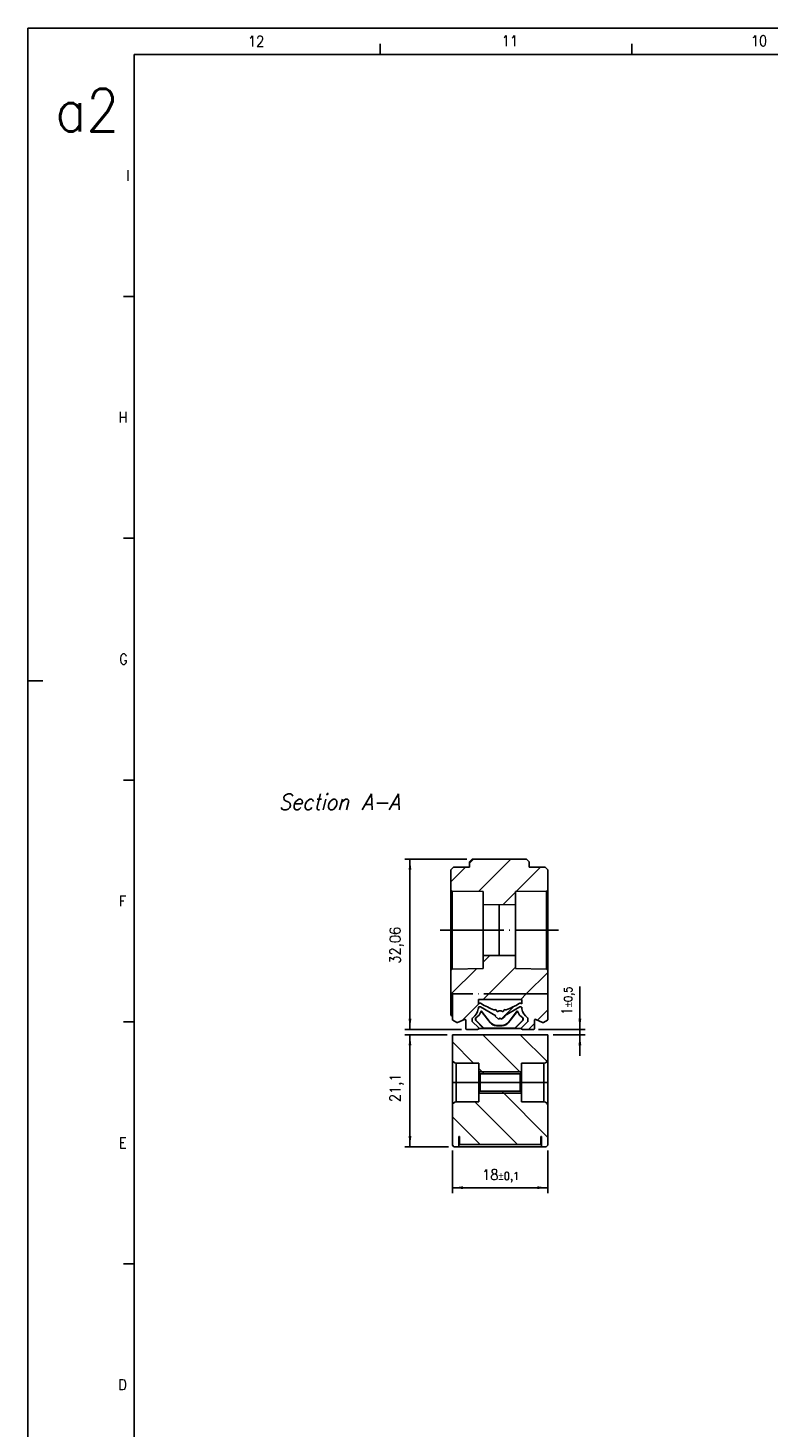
# Model space of a CAD drawing. Header units: millimetres. Extents: x -500 to 476, y -131 to 328.
# Tile 2 of 20: x -500 to -360, y 64 to 328. Entities that reach past the tile are written whole.
import ezdxf

# ---------------------------------------------------------------- set-up
doc = ezdxf.new("R2010")
doc.units = ezdxf.units.MM
doc.linetypes.add('DOT_CENTER', pattern=[14, 12, -1, 0, -1])
doc.layers.add('1', color=7, linetype='Continuous')
doc.styles.add('CONVERTER_11', font='txt.shx', dxfattribs={"width": 0.9, "oblique": 15})
doc.styles.add('CONVERTER_12', font='txt.shx', dxfattribs={"width": 0.9})
doc.dimstyles.new('ME10_DIM_10', dxfattribs={"dimtxt": 2, "dimasz": 2, "dimexe": 1, "dimexo": 1, "dimgap": 1, "dimtad": 1, "dimdsep": 46, "dimtxsty": 'CONVERTER_12', "dimsah": 1, "dimcen": 0.09, "dimclrd": 2, "dimclre": 2, "dimclrt": 2, "dimadec": 0, "dimazin": 0, "dimtol": 1, "dimtp": 0.1, "dimtm": 0.1, "dimtfac": 0.75, "dimtdec": 0, "dimtix": 1, "dimtmove": 0, "dimatfit": 3, "dimfxl": 1, "dimtolj": 1, "dimtzin": 0, "dimarcsym": 0})
doc.dimstyles.new('ME10_DIM_11', dxfattribs={"dimtxt": 2, "dimasz": 2, "dimexe": 1, "dimexo": 1, "dimgap": 1, "dimtad": 1, "dimdsep": 46, "dimtxsty": 'CONVERTER_12', "dimsah": 1, "dimcen": 0.09, "dimclrd": 2, "dimclre": 2, "dimclrt": 2, "dimadec": 0, "dimazin": 0, "dimtol": 1, "dimtp": 0.5, "dimtm": 0.5, "dimtfac": 0.75, "dimtdec": 0, "dimtix": 1, "dimtmove": 0, "dimatfit": 3, "dimfxl": 1, "dimtolj": 1, "dimtzin": 0, "dimarcsym": 0})
doc.dimstyles.new('ME10_DIM_12', dxfattribs={"dimtxt": 2, "dimasz": 2, "dimexe": 1, "dimexo": 1, "dimgap": 1, "dimtad": 1, "dimdsep": 46, "dimtxsty": 'CONVERTER_12', "dimsah": 1, "dimcen": 0.09, "dimclrd": 2, "dimclre": 2, "dimclrt": 2, "dimadec": 0, "dimazin": 0, "dimtfac": 1, "dimtdec": 4, "dimtix": 1, "dimtmove": 0, "dimatfit": 3, "dimfxl": 1, "dimtolj": 1, "dimtzin": 0, "dimarcsym": 0})
doc.dimstyles.new('ME10_DIM_13', dxfattribs={"dimtxt": 2, "dimasz": 2, "dimexe": 1, "dimexo": 1, "dimgap": 1, "dimtad": 1, "dimdsep": 46, "dimtxsty": 'CONVERTER_12', "dimsah": 1, "dimcen": 0.09, "dimclrd": 2, "dimclre": 2, "dimclrt": 2, "dimadec": 0, "dimazin": 0, "dimtfac": 1, "dimtdec": 4, "dimtix": 1, "dimtmove": 0, "dimatfit": 3, "dimfxl": 1, "dimtolj": 1, "dimtzin": 0, "dimarcsym": 0})
pattern_1 = [(-45, (0, 0), (3.535534, 3.535534), [])]
pattern_2 = [(45, (0, 0), (-3.535534, 3.535534), [])]

# ---------------------------------------------------------------- blocks, each defined once
blk = doc.blocks.new('CABEZA_ROSCADA_REGLA_S__1', base_point=(-419.65, 117.05))
at = {"linetype": 'Continuous'}
h = blk.add_hatch(dxfattribs=at)
h.set_pattern_fill('_USER', color=3, scale=5, angle=-45, pattern_type=0)
h.set_pattern_definition(pattern_1)
edge = h.paths.add_edge_path()
edge.add_line((-406.9, 130.8), (-406.65, 131.05))
edge.add_line((-406.65, 131.05), (-406.65, 132.8))
edge.add_line((-406.65, 132.8), (-402.4, 132.8))
edge.add_arc((-402.4, 133.55), 0.75, 270, 360)
edge.add_line((-401.65, 133.55), (-401.65, 138.15))
edge.add_line((-401.65, 138.15), (-419.65, 138.15))
edge.add_line((-419.65, 138.15), (-419.65, 133.55))
edge.add_arc((-418.9, 133.55), 0.75, 180, 270)
edge.add_line((-418.9, 132.8), (-414.65, 132.8))
edge.add_line((-414.65, 132.8), (-414.65, 131.05))
edge.add_line((-414.65, 131.05), (-414.4, 130.8))
edge.add_line((-414.4, 130.8), (-406.9, 130.8))
h = blk.add_hatch(dxfattribs=at)
h.set_pattern_fill('_USER', color=3, scale=5, angle=-45, pattern_type=0)
h.set_pattern_definition(pattern_1)
edge = h.paths.add_edge_path()
edge.add_line((-414.65, 127.25), (-414.65, 125.5))
edge.add_line((-414.65, 125.5), (-418.9, 125.5))
edge.add_arc((-418.9, 124.75), 0.75, 90, 180)
edge.add_line((-419.65, 124.75), (-419.65, 117.35))
edge.add_line((-419.65, 117.35), (-419.35, 117.05))
edge.add_line((-419.35, 117.05), (-418.45, 117.05))
edge.add_line((-418.45, 117.05), (-418.45, 118.95))
edge.add_line((-418.45, 118.95), (-418.3, 118.95))
edge.add_line((-418.3, 118.95), (-418.3, 117.45))
edge.add_line((-418.3, 117.45), (-403, 117.45))
edge.add_line((-403, 117.45), (-403, 118.95))
edge.add_line((-403, 118.95), (-402.85, 118.95))
edge.add_line((-402.85, 118.95), (-402.85, 117.05))
edge.add_line((-402.85, 117.05), (-401.95, 117.05))
edge.add_line((-401.95, 117.05), (-401.65, 117.35))
edge.add_line((-401.65, 117.35), (-401.65, 124.75))
edge.add_arc((-402.4, 124.75), 0.75, 0, 90)
edge.add_line((-402.4, 125.5), (-406.65, 125.5))
edge.add_line((-406.65, 125.5), (-406.65, 127.25))
edge.add_line((-406.65, 127.25), (-406.9, 127.5))
edge.add_line((-406.9, 127.5), (-414.4, 127.5))
edge.add_line((-414.4, 127.5), (-414.65, 127.25))
at = {"color": 7, "linetype": 'Continuous'}
for p, q in [((-419.65, 133.55), (-419.65, 138.15)), ((-401.65, 138.15), (-419.65, 138.15)), ((-401.65, 138.15), (-401.65, 133.55)), ((-419.65, 129.15), (-419.65, 133.55)), ((-414.65, 132.8), (-418.9, 132.8)), ((-414.65, 132.8), (-414.65, 131.05)), ((-406.65, 132.8), (-406.65, 131.05)), ((-402.4, 132.8), (-406.65, 132.8)), ((-401.65, 133.55), (-401.65, 129.15)), ((-414.4, 130.8), (-414.65, 131.05)), ((-414.65, 129.15), (-414.65, 131.05)), ((-414.4, 130.8), (-406.9, 130.8)), ((-414.4, 127.5), (-414.4, 130.8)), ((-406.9, 130.8), (-406.65, 131.05)), ((-406.9, 127.5), (-406.9, 130.8)), ((-406.65, 129.15), (-406.65, 131.05)), ((-419.65, 129.15), (-418.9, 129.15)), ((-419.65, 124.75), (-419.65, 129.15)), ((-418.9, 129.15), (-414.65, 129.15)), ((-414.65, 127.25), (-414.65, 129.15)), ((-414.4, 127.5), (-414.65, 127.25)), ((-414.65, 127.25), (-414.65, 125.5)), ((-414.4, 127.5), (-406.9, 127.5)), ((-406.9, 127.5), (-406.65, 127.25)), ((-406.65, 127.25), (-406.65, 129.15)), ((-402.4, 129.15), (-406.65, 129.15)), ((-406.65, 127.25), (-406.65, 125.5)), ((-401.65, 129.15), (-402.4, 129.15)), ((-401.65, 129.15), (-401.65, 124.75)), ((-419.65, 117.35), (-419.65, 124.75)), ((-418.9, 125.5), (-414.65, 125.5)), ((-406.65, 125.5), (-402.4, 125.5)), ((-401.65, 124.75), (-401.65, 117.35)), ((-418.45, 117.05), (-418.45, 118.95)), ((-418.45, 118.95), (-418.3, 118.95)), ((-418.3, 117.45), (-418.3, 118.95)), ((-403, 118.95), (-403, 117.45)), ((-403, 118.95), (-402.85, 118.95)), ((-402.85, 118.95), (-402.85, 117.05)), ((-419.65, 117.35), (-419.35, 117.05)), ((-418.45, 117.05), (-419.35, 117.05)), ((-402.85, 117.05), (-418.45, 117.05)), ((-418.3, 117.45), (-403, 117.45)), ((-401.95, 117.05), (-402.85, 117.05)), ((-401.95, 117.05), (-401.65, 117.35))]:
    blk.add_line(p, q, dxfattribs=at)
at = {"color": 3, "linetype": 'Continuous'}
for p, q in [((-418.9, 129.15), (-418.9, 132.8)), ((-402.4, 132.8), (-402.4, 129.15)), ((-418.9, 125.5), (-418.9, 129.15)), ((-402.4, 129.15), (-402.4, 125.5))]:
    blk.add_line(p, q, dxfattribs=at)
at = {"color": 7, "linetype": 'Continuous'}
for centre, start, end in [((-418.9, 133.55), 180, 270), ((-402.4, 133.55), 270, 0), ((-418.9, 124.75), 90, 180), ((-402.4, 124.75), 0, 90)]:
    blk.add_arc(centre, 0.75, start, end, dxfattribs=at)
at = {"layer": '1', "color": 30, "linetype": 'Continuous'}
for p, q in [((-406.65, 131.15), (-414.65, 131.15)), ((-406.65, 127.15), (-414.65, 127.15))]:
    blk.add_line(p, q, dxfattribs=at)
at = {"layer": '1', "color": 2, "linetype": 'DOT_CENTER'}
blk.add_line((-416.65, 129.15), (-404.65, 129.15), dxfattribs=at)
blk = doc.blocks.new('REGLA_S-70__2', base_point=(-419.95, 139.15))
at = {"linetype": 'Continuous'}
h = blk.add_hatch(dxfattribs=at)
h.set_pattern_fill('_USER', color=3, scale=5, angle=45, pattern_type=0)
h.set_pattern_definition(pattern_2)
edge = h.paths.add_edge_path()
edge.add_line((-405.69, 171.21), (-415.91, 171.21))
edge.add_spline(control_points=[(-415.91, 171.21), (-415.95, 171.17), (-416.04, 171.09), (-416.16, 170.96), (-416.29, 170.84), (-416.37, 170.75), (-416.41, 170.71)], knot_values=[0, 0, 0, 0, 0.176804, 0.353607, 0.530411, 0.707214, 0.707214, 0.707214, 0.707214], degree=3, periodic=0)
edge.add_line((-416.41, 170.71), (-416.41, 169.71))
edge.add_line((-416.41, 169.71), (-419.45, 169.71))
edge.add_line((-419.45, 169.71), (-419.95, 169.21))
edge.add_line((-419.95, 169.21), (-419.95, 165.46))
edge.add_line((-419.95, 165.46), (-419.7, 165.2))
edge.add_line((-419.7, 165.2), (-413.85, 165.1))
edge.add_line((-413.85, 165.1), (-413.85, 162.65))
edge.add_line((-413.85, 162.65), (-410.8, 162.6))
edge.add_line((-410.8, 162.6), (-407.75, 162.65))
edge.add_line((-407.75, 162.65), (-407.75, 165.1))
edge.add_line((-407.75, 165.1), (-401.9, 165.2))
edge.add_line((-401.9, 165.2), (-401.65, 165.46))
edge.add_line((-401.65, 165.46), (-401.65, 169.21))
edge.add_line((-401.65, 169.21), (-402.15, 169.71))
edge.add_line((-402.15, 169.71), (-405.19, 169.71))
edge.add_line((-405.19, 169.71), (-405.19, 170.71))
edge.add_spline(control_points=[(-405.19, 170.71), (-405.23, 170.75), (-405.31, 170.84), (-405.44, 170.96), (-405.56, 171.09), (-405.65, 171.17), (-405.69, 171.21)], knot_values=[0, 0, 0, 0, 0.176804, 0.353607, 0.530411, 0.707214, 0.707214, 0.707214, 0.707214], degree=3, periodic=0)
h = blk.add_hatch(dxfattribs=at)
h.set_pattern_fill('_USER', color=3, scale=5, angle=45, pattern_type=0)
h.set_pattern_definition(pattern_2)
h.paths.add_polyline_path([(-401.65, 145.83), (-401.7, 145.83), (-419.65, 145.83), (-419.95, 145.83), (-419.95, 150.24), (-419.7, 150.5), (-413.85, 150.6), (-413.85, 153.05), (-410.8, 153.1), (-407.75, 153.05), (-407.75, 150.6), (-401.9, 150.5), (-401.65, 150.24)])
h = blk.add_hatch(dxfattribs=at)
h.set_pattern_fill('_USER', color=3, scale=5, angle=45, pattern_type=0)
h.set_pattern_definition(pattern_2)
edge = h.paths.add_edge_path()
edge.add_arc((-414.45, 143.2), 0.213, 60, 115.0938)
edge.add_arc((-414.84, 144.03), 0.709, 276.9104, 295.0938, ccw=False)
edge.add_line((-414.75, 143.33), (-414.75, 143.04))
edge.add_arc((-414.95, 143.04), 0.2, 349.3965, 360, ccw=False)
edge.add_arc((-417.31, 143.48), 2.6, 305.136, 349.3965, ccw=False)
edge.add_arc((-415.7, 141.19), 0.2, 125.136, 180)
edge.add_line((-415.9, 141.19), (-415.9, 140.73))
edge.add_arc((-415.7, 140.73), 0.2, 180, 225)
edge.add_line((-415.84, 140.59), (-414.74, 139.49))
edge.add_arc((-414.88, 139.35), 0.2, 0, 45, ccw=False)
edge.add_arc((-414.88, 139.35), 0.2, 270, 360, ccw=False)
edge.add_line((-414.88, 139.15), (-416.91, 139.15))
edge.add_arc((-416.91, 139.35), 0.2, 180, 270, ccw=False)
edge.add_line((-417.11, 139.35), (-417.11, 140.85))
edge.add_arc((-417.31, 140.85), 0.2, 0, 115)
edge.add_line((-417.39, 141.04), (-418.65, 140.45))
edge.add_arc((-418.73, 140.63), 0.2, 240, 295, ccw=False)
edge.add_line((-418.83, 140.46), (-419.55, 140.88))
edge.add_arc((-419.45, 141.05), 0.2, 180, 240, ccw=False)
edge.add_line((-419.65, 141.05), (-419.65, 141.55))
edge.add_line((-419.65, 141.55), (-419.65, 145.83))
edge.add_line((-419.65, 145.83), (-401.7, 145.83))
edge.add_line((-401.7, 145.83), (-401.65, 145.83))
edge.add_line((-401.65, 145.83), (-401.65, 141.05))
edge.add_arc((-401.85, 141.05), 0.2, 300, 360, ccw=False)
edge.add_line((-401.75, 140.88), (-402.47, 140.46))
edge.add_arc((-402.57, 140.63), 0.2, 245, 300, ccw=False)
edge.add_line((-402.65, 140.45), (-403.91, 141.04))
edge.add_arc((-403.99, 140.85), 0.2, 65, 180)
edge.add_line((-404.19, 140.85), (-404.19, 139.35))
edge.add_arc((-404.39, 139.35), 0.2, 270, 360, ccw=False)
edge.add_line((-404.39, 139.15), (-406.42, 139.15))
edge.add_arc((-406.42, 139.35), 0.2, 180, 270, ccw=False)
edge.add_arc((-406.42, 139.35), 0.2, 135, 180, ccw=False)
edge.add_line((-406.56, 139.49), (-405.46, 140.59))
edge.add_arc((-405.6, 140.73), 0.2, 315, 360)
edge.add_line((-405.4, 140.73), (-405.4, 141.19))
edge.add_arc((-405.6, 141.19), 0.2, 0, 54.864)
edge.add_arc((-403.99, 143.48), 2.6, 190.1864, 234.864, ccw=False)
edge.add_line((-406.55, 143.02), (-406.55, 143.33))
edge.add_arc((-406.46, 144.03), 0.709, 244.9062, 263.0896, ccw=False)
edge.add_arc((-406.85, 143.2), 0.213, 64.9062, 120)
edge.add_line((-406.96, 143.38), (-409.85, 141.72))
edge.add_line((-409.85, 141.72), (-409.7, 141.63))
edge.add_line((-409.7, 141.63), (-410.36, 141.09))
edge.add_line((-410.36, 141.09), (-410.65, 141.25))
edge.add_line((-410.65, 141.25), (-410.94, 141.09))
edge.add_line((-410.94, 141.09), (-411.6, 141.63))
edge.add_line((-411.6, 141.63), (-411.45, 141.72))
edge.add_line((-411.45, 141.72), (-414.34, 143.38))
edge = h.paths.add_edge_path(flags=16)
edge.add_arc((-409.57, 143.05), 0.213, 241.2506, 290.2931, ccw=False)
edge.add_arc((-409.78, 142.68), 0.206, 61.2506, 171.3846)
edge.add_arc((-410.18, 142.74), 0.206, 227.7397, 351.3846, ccw=False)
edge.add_arc((-410.53, 142.36), 0.305, 47.7397, 114.0902)
edge.add_arc((-410.77, 142.36), 0.305, 65.9098, 132.2603)
edge.add_arc((-411.12, 142.74), 0.206, 188.6154, 312.2603, ccw=False)
edge.add_arc((-411.52, 142.68), 0.206, 8.6154, 118.7494)
edge.add_arc((-411.73, 143.05), 0.213, 249.7069, 298.7494, ccw=False)
edge.add_arc((-406.86, 156.21), 14.25, 238.8346, 249.7069, ccw=False)
edge.add_arc((-414.45, 143.66), 0.426, 58.8346, 129.0184)
edge.add_arc((-414.85, 144.14), 0.203, 297.9917, 309.0184, ccw=False)
edge.add_line((-414.75, 143.96), (-414.75, 144.79))
edge.add_line((-414.75, 144.79), (-406.55, 144.79))
edge.add_line((-406.55, 144.79), (-406.55, 143.96))
edge.add_arc((-406.45, 144.14), 0.203, 230.9816, 242.0083, ccw=False)
edge.add_arc((-406.85, 143.66), 0.426, 50.9816, 121.1654)
edge.add_arc((-414.44, 156.21), 14.25, 290.2931, 301.1654, ccw=False)
at = {"color": 7, "linetype": 'Continuous'}
for p, q in [((-419.45, 169.71), (-419.95, 169.21)), ((-419.95, 165.46), (-419.95, 169.21)), ((-419.45, 169.71), (-416.41, 169.71)), ((-416.41, 169.71), (-416.41, 170.71)), ((-405.69, 171.21), (-415.91, 171.21)), ((-405.19, 169.71), (-405.19, 170.71)), ((-402.15, 169.71), (-405.19, 169.71)), ((-401.65, 169.21), (-402.15, 169.71)), ((-401.65, 165.46), (-401.65, 169.21)), ((-419.95, 150.24), (-419.95, 165.46)), ((-419.7, 165.2), (-419.95, 165.46)), ((-413.85, 165.1), (-419.7, 165.2)), ((-419.7, 150.5), (-419.7, 165.2)), ((-413.85, 162.65), (-413.85, 165.1)), ((-407.75, 165.1), (-401.9, 165.2)), ((-407.75, 162.65), (-407.75, 165.1)), ((-401.9, 165.2), (-401.65, 165.46)), ((-401.9, 150.5), (-401.9, 165.2)), ((-401.65, 150.24), (-401.65, 165.46)), ((-410.8, 162.6), (-413.85, 162.65)), ((-413.85, 153.05), (-413.85, 162.65)), ((-410.8, 162.6), (-407.75, 162.65)), ((-407.75, 153.05), (-407.75, 162.65)), ((-410.8, 153.1), (-413.85, 153.05)), ((-413.85, 150.6), (-413.85, 153.05)), ((-410.8, 153.1), (-407.75, 153.05)), ((-407.75, 150.6), (-407.75, 153.05)), ((-419.7, 150.5), (-419.95, 150.24)), ((-413.85, 150.6), (-419.7, 150.5)), ((-407.75, 150.6), (-401.9, 150.5)), ((-401.9, 150.5), (-401.65, 150.24)), ((-419.95, 145.83), (-419.95, 150.24)), ((-401.65, 145.83), (-401.65, 150.24)), ((-419.95, 141.85), (-419.95, 145.83)), ((-419.95, 145.83), (-419.65, 145.83)), ((-419.65, 145.83), (-419.65, 141.55)), ((-401.65, 141.05), (-401.65, 145.83)), ((-414.75, 143.96), (-414.75, 144.79)), ((-406.55, 144.79), (-414.75, 144.79)), ((-414.75, 143.04), (-414.75, 143.33)), ((-411.45, 141.72), (-414.34, 143.38)), ((-412.53, 140.42), (-414.21, 142.58)), ((-412.5, 140.48), (-414.19, 142.63)), ((-406.96, 143.38), (-409.85, 141.72)), ((-409.1, 140.48), (-407.41, 142.63)), ((-409.07, 140.42), (-407.39, 142.58)), ((-406.55, 144.79), (-406.55, 143.96)), ((-406.55, 143.33), (-406.55, 143.02)), ((-419.95, 141.85), (-419.65, 141.55)), ((-419.65, 141.55), (-419.65, 141.05)), ((-418.83, 140.46), (-419.55, 140.88)), ((-417.39, 141.04), (-418.65, 140.45)), ((-417.11, 139.35), (-417.11, 140.85)), ((-415.9, 141.19), (-415.9, 140.73)), ((-415.84, 140.59), (-414.74, 139.49)), ((-415.3, 141.28), (-415.3, 140.9)), ((-415.3, 140.9), (-415.25, 140.92)), ((-415.3, 140.9), (-413.75, 139.35)), ((-415.25, 141.32), (-415.25, 140.92)), ((-415.25, 140.92), (-413.73, 139.4)), ((-411.6, 141.63), (-411.45, 141.72)), ((-410.94, 141.09), (-411.6, 141.63)), ((-411.34, 139.85), (-410.26, 139.85)), ((-411.32, 139.9), (-410.28, 139.9)), ((-410.65, 141.25), (-410.94, 141.09)), ((-410.36, 141.09), (-410.65, 141.25)), ((-409.7, 141.63), (-410.36, 141.09)), ((-409.85, 141.72), (-409.7, 141.63)), ((-406.35, 140.92), (-407.87, 139.4)), ((-406.3, 140.9), (-407.85, 139.35)), ((-406.56, 139.49), (-405.46, 140.59)), ((-406.35, 141.32), (-406.35, 140.92)), ((-406.3, 140.9), (-406.35, 140.92)), ((-406.3, 141.28), (-406.3, 140.9)), ((-405.4, 140.73), (-405.4, 141.19)), ((-404.19, 140.85), (-404.19, 139.35)), ((-402.65, 140.45), (-403.91, 141.04)), ((-401.75, 140.88), (-402.47, 140.46)), ((-414.88, 139.15), (-416.91, 139.15)), ((-414.68, 139.35), (-413.75, 139.35)), ((-413.75, 139.35), (-413.73, 139.4)), ((-407.85, 139.35), (-413.75, 139.35)), ((-407.87, 139.4), (-413.73, 139.4)), ((-407.85, 139.35), (-407.87, 139.4)), ((-406.62, 139.35), (-407.85, 139.35)), ((-404.39, 139.15), (-406.42, 139.15))]:
    blk.add_line(p, q, dxfattribs=at)
at = {"color": 3, "linetype": 'Continuous'}
for p, q in [((-410.8, 153.1), (-410.8, 162.6)), ((-412.5, 140.48), (-412.53, 140.42)), ((-411.32, 139.9), (-411.34, 139.85)), ((-410.28, 139.9), (-410.26, 139.85)), ((-409.1, 140.48), (-409.07, 140.42))]:
    blk.add_line(p, q, dxfattribs=at)
at = {"color": 2, "linetype": 'DOT_CENTER'}
for q in [(-419.65, 145.83), (-401.65, 145.83)]:
    blk.add_line((-401.7, 145.83), q, dxfattribs=at)
at = {"color": 7, "linetype": 'Continuous'}
for centre, radius, start, end in [((-417.31, 143.48), 2.6, 305.136, 349.3965), ((-416.55, 143.45), 2.5, 301.3957, 339.5506), ((-414.95, 143.04), 0.2, 349.3965, 0), ((-414.85, 144.14), 0.203, 297.9917, 309.0184), ((-414.84, 144.03), 0.709, 276.9104, 295.0938), ((-414.45, 143.66), 0.426, 58.8346, 129.0184), ((-414.45, 143.2), 0.213, 60, 115.0938), ((-406.86, 156.21), 14.25, 238.8346, 249.7069), ((-416.55, 143.45), 2.5, 339.5506, 340.9699), ((-411.73, 143.05), 0.213, 249.7069, 298.7494), ((-411.52, 142.68), 0.206, 8.6154, 118.7494), ((-411.12, 142.74), 0.206, 188.6154, 312.2603), ((-410.77, 142.36), 0.305, 65.9098, 132.2603), ((-410.53, 142.36), 0.305, 47.7397, 114.0902), ((-410.18, 142.74), 0.206, 227.7397, 351.3846), ((-409.78, 142.68), 0.206, 61.2506, 171.3846), ((-409.57, 143.05), 0.213, 241.2506, 290.2931), ((-414.44, 156.21), 14.25, 290.2931, 301.1654), ((-405.05, 143.45), 2.5, 199.0301, 200.4494), ((-405.05, 143.45), 2.5, 200.4494, 238.6043), ((-406.85, 143.66), 0.426, 50.9816, 121.1654), ((-406.85, 143.2), 0.213, 64.9062, 120), ((-406.46, 144.03), 0.709, 244.9062, 263.0896), ((-406.45, 144.14), 0.203, 230.9816, 242.0083), ((-403.99, 143.48), 2.6, 190.1864, 234.864), ((-419.45, 141.05), 0.2, 180, 240), ((-418.73, 140.63), 0.2, 240, 295), ((-417.31, 140.85), 0.2, 0, 115), ((-415.7, 141.19), 0.2, 125.136, 180), ((-415.7, 140.73), 0.2, 180, 225), ((-416.55, 143.45), 2.5, 300, 301.3957), ((-411.34, 141.35), 1.5, 218, 270), ((-411.32, 141.4), 1.5, 218, 270), ((-410.28, 141.4), 1.5, 270, 322), ((-410.26, 141.35), 1.5, 270, 322), ((-405.05, 143.45), 2.5, 238.6043, 240), ((-405.6, 141.19), 0.2, 0, 54.864), ((-405.6, 140.73), 0.2, 315, 0), ((-403.99, 140.85), 0.2, 65, 180), ((-402.57, 140.63), 0.2, 245, 300), ((-401.85, 141.05), 0.2, 300, 0), ((-416.91, 139.35), 0.2, 180, 270), ((-414.88, 139.35), 0.2, 270, 360), ((-414.88, 139.35), 0.2, 360, 45), ((-406.42, 139.35), 0.2, 135, 180), ((-406.42, 139.35), 0.2, 180, 270), ((-404.39, 139.35), 0.2, 270, 0)]:
    blk.add_arc(centre, radius, start, end, dxfattribs=at)
for points in [[(-415.91, 171.21), (-415.95, 171.17), (-416.04, 171.09), (-416.16, 170.96), (-416.29, 170.84), (-416.37, 170.75), (-416.41, 170.71)], [(-405.69, 171.21), (-405.65, 171.17), (-405.56, 171.09), (-405.44, 170.96), (-405.31, 170.84), (-405.23, 170.75), (-405.19, 170.71)]]:
    blk.add_open_spline(points, degree=3, dxfattribs=at)
at = {"layer": '1', "color": 2, "linetype": 'DOT_CENTER'}
blk.add_line((-421.95, 157.85), (-399.65, 157.85), dxfattribs=at)
blk = doc.blocks.new('REGLA_S2-120-T__3', base_point=(-419.95, 117.05))
for name, p in [('REGLA_S-70__2', (-419.95, 139.15)), ('CABEZA_ROSCADA_REGLA_S__1', (-419.65, 117.05))]:
    blk.add_blockref(name, p)
blk = doc.blocks.new('*D52')
at = {"layer": '1', "color": 2, "linetype": 'Continuous'}
for p, q in [((-419.65, 116.35), (-419.65, 108.33)), ((-401.65, 116.35), (-401.65, 108.33)), ((-419.65, 109.33), (-401.65, 109.33))]:
    blk.add_line(p, q, dxfattribs=at)
at = {"layer": '1', "color": 2}
for points in [[(-417.65, 109.6), (-417.65, 109.07), (-419.65, 109.33)], [(-403.65, 109.07), (-403.65, 109.6), (-401.65, 109.33)]]:
    blk.add_solid(points, dxfattribs=at)
at = {"layer": '1', "color": 2, "insert": (-414.04, 110.33), "char_height": 2, "attachment_point": 7, "rotation": 0.0001, "line_spacing_factor": 0.60024, "style": 'CONVERTER_12'}
blk.add_mtext('\\C2;18\\C2;\\H1.5;{\\Fgdt;`}0,1', dxfattribs=at)
blk = doc.blocks.new('*D53')
at = {"layer": '1', "color": 2, "linetype": 'Continuous'}
for p, q in [((-395.63, 147.21), (-395.63, 139.15)), ((-403.39, 139.15), (-394.63, 139.15)), ((-400.65, 138.15), (-394.63, 138.15)), ((-395.63, 139.15), (-395.63, 138.15)), ((-395.63, 138.15), (-395.63, 134.15))]:
    blk.add_line(p, q, dxfattribs=at)
at = {"layer": '1', "color": 2}
for points in [[(-395.89, 141.15), (-395.36, 141.15), (-395.63, 139.15)], [(-395.36, 136.15), (-395.89, 136.15), (-395.63, 138.15)]]:
    blk.add_solid(points, dxfattribs=at)
at = {"layer": '1', "color": 2, "insert": (-396.63, 141.79), "char_height": 2, "attachment_point": 7, "rotation": 90, "line_spacing_factor": 0.60024, "style": 'CONVERTER_12'}
blk.add_mtext('\\C2;1\\C2;\\H1.5;{\\Fgdt;`}0,5', dxfattribs=at)
blk = doc.blocks.new('*D54')
at = {"layer": '1', "color": 2, "linetype": 'Continuous'}
for p, q in [((-420.65, 138.15), (-428.63, 138.15)), ((-427.63, 138.15), (-427.63, 117.05)), ((-420.35, 117.05), (-428.63, 117.05))]:
    blk.add_line(p, q, dxfattribs=at)
at = {"layer": '1', "color": 2}
for points in [[(-427.37, 136.15), (-427.89, 136.15), (-427.63, 138.15)], [(-427.89, 119.05), (-427.37, 119.05), (-427.63, 117.05)]]:
    blk.add_solid(points, dxfattribs=at)
at = {"layer": '1', "color": 2, "insert": (-428.83, 125.45), "char_height": 2, "attachment_point": 7, "rotation": 90, "line_spacing_factor": 0.60024, "style": 'CONVERTER_12'}
blk.add_mtext('21,1', dxfattribs=at)
blk = doc.blocks.new('*D55')
at = {"layer": '1', "color": 2, "linetype": 'Continuous'}
for p, q in [((-416.91, 171.21), (-428.63, 171.21)), ((-427.63, 171.21), (-427.63, 139.15)), ((-417.91, 139.15), (-428.63, 139.15))]:
    blk.add_line(p, q, dxfattribs=at)
at = {"layer": '1', "color": 2}
for points in [[(-427.37, 169.21), (-427.89, 169.21), (-427.63, 171.21)], [(-427.89, 141.15), (-427.37, 141.15), (-427.63, 139.15)]]:
    blk.add_solid(points, dxfattribs=at)
at = {"layer": '1', "color": 2, "insert": (-428.83, 151.53), "char_height": 2, "attachment_point": 7, "rotation": 90, "line_spacing_factor": 0.60024, "style": 'CONVERTER_12'}
blk.add_mtext('32,06', dxfattribs=at)
blk = doc.blocks.new('_A2', base_point=(89.41, -87.22))
at = {"layer": '1', "color": 2, "linetype": 'Continuous'}
for p, q in [((-499.59, 327.78), (-499.59, 204.78)), ((94.41, 327.78), (-499.59, 327.78)), ((-433.27, 322.78), (-433.27, 324.78)), ((-385.85, 322.78), (-385.85, 324.78)), ((-479.59, 277.23), (-481.59, 277.23)), ((-479.59, 231.67), (-481.59, 231.67)), ((-499.59, 204.78), (-499.59, -92.22)), ((-499.59, 204.78), (-496.78, 204.78)), ((-479.59, 186.12), (-481.59, 186.12)), ((-479.59, 140.56), (-481.59, 140.56)), ((-479.59, 95.01), (-481.59, 95.01))]:
    blk.add_line(p, q, dxfattribs=at)
at = {"layer": '1', "color": 7, "linetype": 'Continuous'}
for p, q in [((-479.59, 322.78), (-479.59, -87.22)), ((89.41, 322.78), (-479.59, 322.78))]:
    blk.add_line(p, q, dxfattribs=at)
at = {"layer": '1', "color": 2, "char_height": 2, "attachment_point": 4, "line_spacing_factor": 1.20048, "style": 'CONVERTER_12'}
for s, insert in [('12', (-458.17, 325.28)), ('11', (-410.36, 325.34)), ('10', (-363.42, 325.37)), ('I', (-481.09, 300.01)), ('H', (-482.53, 254.45)), ('G', (-482.41, 208.89)), ('F', (-482.49, 163.34)), ('E', (-482.49, 117.78)), ('D', (-482.58, 72.23))]:
    blk.add_mtext(s, dxfattribs=dict(at, insert=insert))
at = {"layer": '1', "color": 6, "insert": (-494.45, 312.31), "char_height": 8, "attachment_point": 4, "line_spacing_factor": 1.20048, "style": 'CONVERTER_12'}
blk.add_mtext('a2', dxfattribs=at)
blk = doc.blocks.new('B-B__4', base_point=(-410.8, 144.2))
blk.add_blockref('REGLA_S2-120-T__3', (-419.95, 117.05))
at = {"layer": '1', "color": 7, "insert": (-440.95, 183.5), "char_height": 3, "attachment_point": 2, "line_spacing_factor": 1.20048, "style": 'CONVERTER_11'}
blk.add_mtext('Section A-A', dxfattribs=at)
at = {"layer": '1'}
for base, p1, p2, dimstyle, picture, middle in [((-427.629, 171.21), (-416.908, 139.15), (-415.91, 171.21), 'ME10_DIM_13', '*D55', (-429.729, 155.18)), ((-395.628, 139.15), (-401.65, 138.15), (-404.392, 139.15), 'ME10_DIM_11', '*D53', (-397.628, 144.499)), ((-427.629, 138.15), (-419.35, 117.05), (-419.65, 138.15), 'ME10_DIM_12', '*D54', (-429.729, 127.6))]:
    dim = blk.add_linear_dim(base=base, p1=p1, p2=p2, angle=90, dimstyle=dimstyle, dxfattribs=at)
    dim.commit()
    dim.dimension.update_dxf_attribs({"geometry": picture, "text_midpoint": middle, "text_rotation": 90})
dim = blk.add_aligned_dim(p1=(-401.65, 117.35), p2=(-419.65, 117.35), distance=8.017, dimstyle='ME10_DIM_10', dxfattribs=at)
dim.commit()
dim.dimension.update_dxf_attribs({"geometry": '*D52', "text_midpoint": (-410.65, 111.333), "text_rotation": 0.00014})

msp = doc.modelspace()

# ---------------------------------------------------------------- block references
for name, p in [('_A2', (89.41, -87.22)), ('B-B__4', (-410.8, 144.2))]:
    msp.add_blockref(name, p)

doc.saveas('drawing.dxf')
